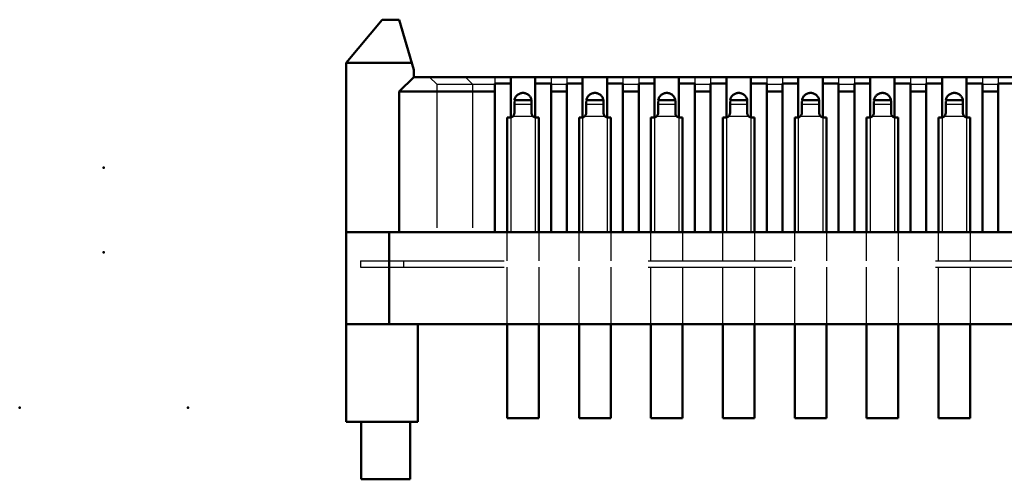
# Model space of a CAD drawing. Header units: inches. Extents: x -1.57 to 1.57, y -0.18 to 0.15.
# Tile 1 of 4: x -1.57 to -0.89, y -0.17 to 0.15. Entities that reach past the tile are written whole.
import ezdxf

# ---------------------------------------------------------------- set-up
doc = ezdxf.new("R2010")
doc.units = ezdxf.units.IN
doc.header["$MEASUREMENT"] = 0
doc.linetypes.add('Dashed', pattern=[2, 1, -1])
for name, color, linetype, lineweight in [('AM_0', 7, 'Continuous', 50), ('AM_4', 3, 'Continuous', 25), ('AM_9', 6, 'Dashed', 25), ('ConnectionPoints', 7, 'Continuous', 50)]:
    doc.layers.add(name, color=color, linetype=linetype, lineweight=lineweight)

# ---------------------------------------------------------------- blocks, each defined once
blk = doc.blocks.new('3_SEAM_50_03_5_L_10_1_A_K_TR_conn_0_in_SEAM_50_03_5_S_10_2_A_K_TR_0')
at = {"layer": 'AM_0', "ltscale": 0.005948}
for p, q in [((-1.231, 0.083), (-1.231, 0.091)), ((-1.21908, 0.092), (-1.23092, 0.092)), ((-1.219, 0.091), (-1.21908, 0.092)), ((-1.219, 0.091), (-1.219, 0.083)), ((-1.181, 0.083), (-1.181, 0.091)), ((-1.16908, 0.092), (-1.18092, 0.092)), ((-1.169, 0.091), (-1.16908, 0.092)), ((-1.169, 0.091), (-1.169, 0.083)), ((-1.131, 0.083), (-1.131, 0.091)), ((-1.11908, 0.092), (-1.13092, 0.092)), ((-1.119, 0.091), (-1.11908, 0.092)), ((-1.119, 0.091), (-1.119, 0.083)), ((-1.081, 0.083), (-1.081, 0.091)), ((-1.06908, 0.092), (-1.08092, 0.092)), ((-1.069, 0.091), (-1.06908, 0.092)), ((-1.069, 0.091), (-1.069, 0.083)), ((-1.031, 0.083), (-1.031, 0.091)), ((-1.01908, 0.092), (-1.03092, 0.092)), ((-1.019, 0.091), (-1.01908, 0.092)), ((-1.019, 0.091), (-1.019, 0.083)), ((-0.981, 0.083), (-0.981, 0.091)), ((-0.96908, 0.092), (-0.98092, 0.092)), ((-0.969, 0.091), (-0.96908, 0.092)), ((-0.969, 0.091), (-0.969, 0.083)), ((-0.931, 0.083), (-0.931, 0.091)), ((-0.91908, 0.092), (-0.93092, 0.092)), ((-0.919, 0.091), (-0.91908, 0.092)), ((-0.919, 0.091), (-0.919, 0.083)), ((-1.236, 0), (-1.236, 0.08)), ((-1.236, 0.08), (-1.234, 0.08)), ((-1.216, 0.08), (-1.214, 0.08)), ((-1.214, 0.08), (-1.214, 0)), ((-1.186, 0.08), (-1.184, 0.08)), ((-1.186, 0), (-1.186, 0.08)), ((-1.166, 0.08), (-1.164, 0.08)), ((-1.164, 0.08), (-1.164, 0)), ((-1.136, 0), (-1.136, 0.08)), ((-1.136, 0.08), (-1.134, 0.08)), ((-1.116, 0.08), (-1.114, 0.08)), ((-1.114, 0.08), (-1.114, 0)), ((-1.086, 0), (-1.086, 0.08)), ((-1.086, 0.08), (-1.084, 0.08)), ((-1.066, 0.08), (-1.064, 0.08)), ((-1.064, 0.08), (-1.064, 0)), ((-1.036, 0), (-1.036, 0.08)), ((-1.036, 0.08), (-1.034, 0.08)), ((-1.016, 0.08), (-1.014, 0.08)), ((-1.014, 0.08), (-1.014, 0)), ((-0.986, 0), (-0.986, 0.08)), ((-0.986, 0.08), (-0.984, 0.08)), ((-0.966, 0.08), (-0.964, 0.08)), ((-0.964, 0.08), (-0.964, 0)), ((-0.936, 0), (-0.936, 0.08)), ((-0.936, 0.08), (-0.934, 0.08)), ((-0.916, 0.08), (-0.914, 0.08)), ((-0.914, 0.08), (-0.914, 0)), ((-1.236, -0.1295), (-1.236, -0.064)), ((-1.214, -0.064), (-1.214, -0.1295)), ((-1.186, -0.1295), (-1.186, -0.064)), ((-1.164, -0.064), (-1.164, -0.1295)), ((-1.136, -0.1295), (-1.136, -0.064)), ((-1.114, -0.064), (-1.114, -0.1295)), ((-1.086, -0.1295), (-1.086, -0.064)), ((-1.064, -0.064), (-1.064, -0.1295)), ((-1.036, -0.1295), (-1.036, -0.064)), ((-1.014, -0.064), (-1.014, -0.1295)), ((-0.986, -0.1295), (-0.986, -0.064)), ((-0.964, -0.064), (-0.964, -0.1295)), ((-0.936, -0.1295), (-0.936, -0.064)), ((-0.914, -0.064), (-0.914, -0.1295)), ((-1.214, -0.1295), (-1.236, -0.1295)), ((-1.164, -0.1295), (-1.186, -0.1295)), ((-1.114, -0.1295), (-1.136, -0.1295)), ((-1.064, -0.1295), (-1.086, -0.1295)), ((-1.014, -0.1295), (-1.036, -0.1295)), ((-0.964, -0.1295), (-0.986, -0.1295)), ((-0.914, -0.1295), (-0.936, -0.1295))]:
    blk.add_line(p, q, dxfattribs=at)
for points in [[(-1.21908, 0.092), (-1.21919, 0.09251), (-1.21935, 0.09301), (-1.21954, 0.0935), (-1.21978, 0.09396), (-1.22006, 0.09441), (-1.22038, 0.09482), (-1.22073, 0.09521), (-1.22111, 0.09557), (-1.22152, 0.09589), (-1.22196, 0.09617), (-1.22243, 0.09642), (-1.22291, 0.09662), (-1.22341, 0.09678), (-1.22392, 0.0969), (-1.22443, 0.09697), (-1.22496, 0.097), (-1.22548, 0.09698), (-1.226, 0.09692), (-1.22651, 0.09681), (-1.22701, 0.09665), (-1.2275, 0.09646), (-1.22796, 0.09622), (-1.22841, 0.09594), (-1.22882, 0.09562), (-1.22921, 0.09527), (-1.22957, 0.09489), (-1.22989, 0.09448), (-1.23017, 0.09404), (-1.23042, 0.09357), (-1.23062, 0.09309), (-1.23078, 0.09259), (-1.2309, 0.09208), (-1.23092, 0.092)], [(-1.16908, 0.092), (-1.16919, 0.09251), (-1.16935, 0.09301), (-1.16954, 0.0935), (-1.16978, 0.09396), (-1.17006, 0.09441), (-1.17038, 0.09482), (-1.17073, 0.09521), (-1.17111, 0.09557), (-1.17152, 0.09589), (-1.17196, 0.09617), (-1.17243, 0.09642), (-1.17291, 0.09662), (-1.17341, 0.09678), (-1.17392, 0.0969), (-1.17443, 0.09697), (-1.17496, 0.097), (-1.17548, 0.09698), (-1.176, 0.09692), (-1.17651, 0.09681), (-1.17701, 0.09665), (-1.1775, 0.09646), (-1.17796, 0.09622), (-1.17841, 0.09594), (-1.17882, 0.09562), (-1.17921, 0.09527), (-1.17957, 0.09489), (-1.17989, 0.09448), (-1.18017, 0.09404), (-1.18042, 0.09357), (-1.18062, 0.09309), (-1.18078, 0.09259), (-1.1809, 0.09208), (-1.18092, 0.092)], [(-1.11908, 0.092), (-1.11919, 0.09251), (-1.11935, 0.09301), (-1.11954, 0.0935), (-1.11978, 0.09396), (-1.12006, 0.09441), (-1.12038, 0.09482), (-1.12073, 0.09521), (-1.12111, 0.09557), (-1.12152, 0.09589), (-1.12196, 0.09617), (-1.12243, 0.09642), (-1.12291, 0.09662), (-1.12341, 0.09678), (-1.12392, 0.0969), (-1.12443, 0.09697), (-1.12496, 0.097), (-1.12548, 0.09698), (-1.126, 0.09692), (-1.12651, 0.09681), (-1.12701, 0.09665), (-1.1275, 0.09646), (-1.12796, 0.09622), (-1.12841, 0.09594), (-1.12882, 0.09562), (-1.12921, 0.09527), (-1.12957, 0.09489), (-1.12989, 0.09448), (-1.13017, 0.09404), (-1.13042, 0.09357), (-1.13062, 0.09309), (-1.13078, 0.09259), (-1.1309, 0.09208), (-1.13092, 0.092)], [(-1.06908, 0.092), (-1.06919, 0.09251), (-1.06935, 0.09301), (-1.06954, 0.0935), (-1.06978, 0.09396), (-1.07006, 0.09441), (-1.07038, 0.09482), (-1.07073, 0.09521), (-1.07111, 0.09557), (-1.07152, 0.09589), (-1.07196, 0.09617), (-1.07243, 0.09642), (-1.07291, 0.09662), (-1.07341, 0.09678), (-1.07392, 0.0969), (-1.07443, 0.09697), (-1.07496, 0.097), (-1.07548, 0.09698), (-1.076, 0.09692), (-1.07651, 0.09681), (-1.07701, 0.09665), (-1.0775, 0.09646), (-1.07796, 0.09622), (-1.07841, 0.09594), (-1.07882, 0.09562), (-1.07921, 0.09527), (-1.07957, 0.09489), (-1.07989, 0.09448), (-1.08017, 0.09404), (-1.08042, 0.09357), (-1.08062, 0.09309), (-1.08078, 0.09259), (-1.0809, 0.09208), (-1.08092, 0.092)], [(-1.01908, 0.092), (-1.01919, 0.09251), (-1.01935, 0.09301), (-1.01954, 0.0935), (-1.01978, 0.09396), (-1.02006, 0.09441), (-1.02038, 0.09482), (-1.02073, 0.09521), (-1.02111, 0.09557), (-1.02152, 0.09589), (-1.02196, 0.09617), (-1.02243, 0.09642), (-1.02291, 0.09662), (-1.02341, 0.09678), (-1.02392, 0.0969), (-1.02443, 0.09697), (-1.02496, 0.097), (-1.02548, 0.09698), (-1.026, 0.09692), (-1.02651, 0.09681), (-1.02701, 0.09665), (-1.0275, 0.09646), (-1.02796, 0.09622), (-1.02841, 0.09594), (-1.02882, 0.09562), (-1.02921, 0.09527), (-1.02957, 0.09489), (-1.02989, 0.09448), (-1.03017, 0.09404), (-1.03042, 0.09357), (-1.03062, 0.09309), (-1.03078, 0.09259), (-1.0309, 0.09208), (-1.03092, 0.092)], [(-0.96908, 0.092), (-0.96919, 0.09251), (-0.96935, 0.09301), (-0.96954, 0.0935), (-0.96978, 0.09396), (-0.97006, 0.09441), (-0.97038, 0.09482), (-0.97073, 0.09521), (-0.97111, 0.09557), (-0.97152, 0.09589), (-0.97196, 0.09617), (-0.97243, 0.09642), (-0.97291, 0.09662), (-0.97341, 0.09678), (-0.97392, 0.0969), (-0.97443, 0.09697), (-0.97496, 0.097), (-0.97548, 0.09698), (-0.976, 0.09692), (-0.97651, 0.09681), (-0.97701, 0.09665), (-0.9775, 0.09646), (-0.97796, 0.09622), (-0.97841, 0.09594), (-0.97882, 0.09562), (-0.97921, 0.09527), (-0.97957, 0.09489), (-0.97989, 0.09448), (-0.98017, 0.09404), (-0.98042, 0.09357), (-0.98062, 0.09309), (-0.98078, 0.09259), (-0.9809, 0.09208), (-0.98092, 0.092)], [(-0.91908, 0.092), (-0.91919, 0.09251), (-0.91935, 0.09301), (-0.91954, 0.0935), (-0.91978, 0.09396), (-0.92006, 0.09441), (-0.92038, 0.09482), (-0.92073, 0.09521), (-0.92111, 0.09557), (-0.92152, 0.09589), (-0.92196, 0.09617), (-0.92243, 0.09642), (-0.92291, 0.09662), (-0.92341, 0.09678), (-0.92392, 0.0969), (-0.92443, 0.09697), (-0.92496, 0.097), (-0.92548, 0.09698), (-0.926, 0.09692), (-0.92651, 0.09681), (-0.92701, 0.09665), (-0.9275, 0.09646), (-0.92796, 0.09622), (-0.92841, 0.09594), (-0.92882, 0.09562), (-0.92921, 0.09527), (-0.92957, 0.09489), (-0.92989, 0.09448), (-0.93017, 0.09404), (-0.93042, 0.09357), (-0.93062, 0.09309), (-0.93078, 0.09259), (-0.9309, 0.09208), (-0.93092, 0.092)], [(-1.23211, 0.08067), (-1.23145, 0.08142), (-1.23107, 0.08235), (-1.231, 0.083)], [(-1.219, 0.083), (-1.21883, 0.08202), (-1.21835, 0.08114), (-1.21789, 0.08067)], [(-1.18211, 0.08067), (-1.18145, 0.08142), (-1.18107, 0.08235), (-1.181, 0.083)], [(-1.169, 0.083), (-1.16883, 0.08202), (-1.16835, 0.08114), (-1.16789, 0.08067)], [(-1.13211, 0.08067), (-1.13145, 0.08142), (-1.13107, 0.08235), (-1.131, 0.083)], [(-1.119, 0.083), (-1.11883, 0.08202), (-1.11835, 0.08114), (-1.11789, 0.08067)], [(-1.08211, 0.08067), (-1.08145, 0.08142), (-1.08107, 0.08235), (-1.081, 0.083)], [(-1.069, 0.083), (-1.06883, 0.08202), (-1.06835, 0.08114), (-1.06789, 0.08067)], [(-1.03211, 0.08067), (-1.03145, 0.08142), (-1.03107, 0.08235), (-1.031, 0.083)], [(-1.019, 0.083), (-1.01883, 0.08202), (-1.01835, 0.08114), (-1.01789, 0.08067)], [(-0.98211, 0.08067), (-0.98145, 0.08142), (-0.98107, 0.08235), (-0.981, 0.083)], [(-0.969, 0.083), (-0.96883, 0.08202), (-0.96835, 0.08114), (-0.96789, 0.08067)], [(-0.93211, 0.08067), (-0.93145, 0.08142), (-0.93107, 0.08235), (-0.931, 0.083)], [(-0.919, 0.083), (-0.91883, 0.08202), (-0.91835, 0.08114), (-0.91789, 0.08067)]]:
    blk.add_lwpolyline(points, dxfattribs=at)
for centre, start, end in [((-1.234, 0.083), 270, 309.06893), ((-1.216, 0.083), 230.93107, 270), ((-1.184, 0.083), 270, 309.06893), ((-1.166, 0.083), 230.93107, 270), ((-1.134, 0.083), 270, 309.06893), ((-1.116, 0.083), 230.93107, 270), ((-1.084, 0.083), 270, 309.06893), ((-1.066, 0.083), 230.93107, 270), ((-1.034, 0.083), 270, 309.06893), ((-1.016, 0.083), 230.93107, 270), ((-0.984, 0.083), 270, 309.06893), ((-0.966, 0.083), 230.93107, 270), ((-0.934, 0.083), 270, 309.06893), ((-0.916, 0.083), 230.93107, 270)]:
    blk.add_arc(centre, 0.003, start, end, dxfattribs=at)
at = {"layer": 'AM_4', "ltscale": 0.005948}
for p, q in [((-1.21789, 0.08067), (-1.23211, 0.08067)), ((-1.16789, 0.08067), (-1.18211, 0.08067)), ((-1.11789, 0.08067), (-1.13211, 0.08067)), ((-1.06789, 0.08067), (-1.08211, 0.08067)), ((-1.01789, 0.08067), (-1.03211, 0.08067)), ((-0.96789, 0.08067), (-0.98211, 0.08067)), ((-0.91789, 0.08067), (-0.93211, 0.08067))]:
    blk.add_line(p, q, dxfattribs=at)
at = {"layer": 'AM_9', "ltscale": 0.005948}
for p, q in [((-1.219, 0.08903), (-1.231, 0.08903)), ((-1.169, 0.08903), (-1.181, 0.08903)), ((-1.119, 0.08903), (-1.131, 0.08903)), ((-1.069, 0.08903), (-1.081, 0.08903)), ((-1.019, 0.08903), (-1.031, 0.08903)), ((-0.969, 0.08903), (-0.981, 0.08903)), ((-0.919, 0.08903), (-0.931, 0.08903)), ((-1.21772, 0.08054), (-1.23228, 0.08054)), ((-1.16772, 0.08054), (-1.18228, 0.08054)), ((-1.11772, 0.08054), (-1.13228, 0.08054)), ((-1.06772, 0.08054), (-1.08228, 0.08054)), ((-1.01772, 0.08054), (-1.03228, 0.08054)), ((-0.96772, 0.08054), (-0.98228, 0.08054)), ((-0.91772, 0.08054), (-0.93228, 0.08054)), ((-1.236, -0.0198), (-1.236, 0)), ((-1.214, 0), (-1.214, -0.0198)), ((-1.186, -0.0198), (-1.186, 0)), ((-1.164, 0), (-1.164, -0.0198)), ((-1.136, -0.0198), (-1.136, 0)), ((-1.114, 0), (-1.114, -0.0198)), ((-1.086, -0.0198), (-1.086, 0)), ((-1.064, 0), (-1.064, -0.0198)), ((-1.036, -0.0198), (-1.036, 0)), ((-1.014, 0), (-1.014, -0.0198)), ((-0.986, -0.0198), (-0.986, 0)), ((-0.964, 0), (-0.964, -0.0198)), ((-0.936, -0.0198), (-0.936, 0)), ((-0.914, 0), (-0.914, -0.0198)), ((-1.338, -0.0198), (-1.338, -0.0242)), ((-1.338, -0.0198), (1.338, -0.0198)), ((-1.308, -0.0198), (-1.308, -0.0242)), ((-1.338, -0.0242), (1.338, -0.0242)), ((-1.236, -0.064), (-1.236, -0.0242)), ((-1.214, -0.0242), (-1.214, -0.064)), ((-1.186, -0.064), (-1.186, -0.0242)), ((-1.164, -0.0242), (-1.164, -0.064)), ((-1.136, -0.064), (-1.136, -0.0242)), ((-1.114, -0.0242), (-1.114, -0.064)), ((-1.086, -0.064), (-1.086, -0.0242)), ((-1.064, -0.0242), (-1.064, -0.064)), ((-1.036, -0.064), (-1.036, -0.0242)), ((-1.014, -0.0242), (-1.014, -0.064)), ((-0.986, -0.064), (-0.986, -0.0242)), ((-0.964, -0.0242), (-0.964, -0.064)), ((-0.936, -0.064), (-0.936, -0.0242)), ((-0.914, -0.0242), (-0.914, -0.064))]:
    blk.add_line(p, q, dxfattribs=at)
for points in [[(-1.23092, 0.092), (-1.23098, 0.09148), (-1.231, 0.091)], [(-1.219, 0.091), (-1.21902, 0.09152), (-1.21908, 0.092)], [(-1.18092, 0.092), (-1.18098, 0.09148), (-1.181, 0.091)], [(-1.169, 0.091), (-1.16902, 0.09152), (-1.16908, 0.092)], [(-1.13092, 0.092), (-1.13098, 0.09148), (-1.131, 0.091)], [(-1.119, 0.091), (-1.11902, 0.09152), (-1.11908, 0.092)], [(-1.08092, 0.092), (-1.08098, 0.09148), (-1.081, 0.091)], [(-1.069, 0.091), (-1.06902, 0.09152), (-1.06908, 0.092)], [(-1.03092, 0.092), (-1.03098, 0.09148), (-1.031, 0.091)], [(-1.019, 0.091), (-1.01902, 0.09152), (-1.01908, 0.092)], [(-0.98092, 0.092), (-0.98098, 0.09148), (-0.981, 0.091)], [(-0.969, 0.091), (-0.96902, 0.09152), (-0.96908, 0.092)], [(-0.93092, 0.092), (-0.93098, 0.09148), (-0.931, 0.091)], [(-0.919, 0.091), (-0.91902, 0.09152), (-0.91908, 0.092)]]:
    blk.add_lwpolyline(points, dxfattribs=at)
blk = doc.blocks.new('4_SEAM_50_03_5_L_10_1_A_K_TR_body_0_in_SEAM_50_03_5_S_10_2_A_K_TR_0')
at = {"layer": 'AM_0', "ltscale": 0.006108}
for p, q in [((-1.348, 0.118), (-1.323, 0.148)), ((-1.323, 0.148), (-1.311, 0.148)), ((-1.311, 0.148), (-1.301, 0.113)), ((-1.348, 0.118), (-1.30243, 0.118)), ((-1.348, 0.118), (-1.348, -0.132)), ((-1.301, 0.108), (-1.301, 0.113)), ((-1.301, 0.108), (-1.311, 0.098)), ((-1.301, 0.108), (1.301, 0.108)), ((-1.2445, 0.10355), (-1.2335, 0.10355)), ((-1.2445, 0), (-1.2445, 0.10355)), ((-1.2335, 0.108), (-1.2335, 0.08004)), ((-1.2165, 0.108), (-1.2165, 0.08004)), ((-1.2165, 0.10355), (-1.2055, 0.10355)), ((-1.2055, 0.10355), (-1.2055, 0)), ((-1.1945, 0), (-1.1945, 0.10355)), ((-1.1945, 0.10355), (-1.1835, 0.10355)), ((-1.1835, 0.108), (-1.1835, 0.08004)), ((-1.1665, 0.108), (-1.1665, 0.08004)), ((-1.1665, 0.10355), (-1.1555, 0.10355)), ((-1.1555, 0.10355), (-1.1555, 0)), ((-1.1445, 0), (-1.1445, 0.10355)), ((-1.1445, 0.10355), (-1.1335, 0.10355)), ((-1.1335, 0.108), (-1.1335, 0.08004)), ((-1.1165, 0.108), (-1.1165, 0.08004)), ((-1.1165, 0.10355), (-1.1055, 0.10355)), ((-1.1055, 0.10355), (-1.1055, 0)), ((-1.0945, 0), (-1.0945, 0.10355)), ((-1.0945, 0.10355), (-1.0835, 0.10355)), ((-1.0835, 0.108), (-1.0835, 0.08004)), ((-1.0665, 0.108), (-1.0665, 0.08004)), ((-1.0665, 0.10355), (-1.0555, 0.10355)), ((-1.0555, 0.10355), (-1.0555, 0)), ((-1.0445, 0), (-1.0445, 0.10355)), ((-1.0445, 0.10355), (-1.0335, 0.10355)), ((-1.0335, 0.108), (-1.0335, 0.08004)), ((-1.0165, 0.108), (-1.0165, 0.08004)), ((-1.0165, 0.10355), (-1.0055, 0.10355)), ((-1.0055, 0.10355), (-1.0055, 0)), ((-0.9945, 0), (-0.9945, 0.10355)), ((-0.9945, 0.10355), (-0.9835, 0.10355)), ((-0.9835, 0.108), (-0.9835, 0.08004)), ((-0.9665, 0.108), (-0.9665, 0.08004)), ((-0.9665, 0.10355), (-0.9555, 0.10355)), ((-0.9555, 0.10355), (-0.9555, 0)), ((-0.9445, 0), (-0.9445, 0.10355)), ((-0.9445, 0.10355), (-0.9335, 0.10355)), ((-0.9335, 0.108), (-0.9335, 0.08004)), ((-0.9165, 0.108), (-0.9165, 0.08004)), ((-0.9165, 0.10355), (-0.9055, 0.10355)), ((-0.9055, 0.10355), (-0.9055, 0)), ((-0.8945, 0), (-0.8945, 0.10355)), ((-0.8945, 0.10355), (-0.8835, 0.10355)), ((-1.311, 0.098), (-1.2445, 0.098)), ((-1.311, 0.098), (-1.311, 0)), ((-1.2055, 0.098), (-1.1945, 0.098)), ((-1.1555, 0.098), (-1.1445, 0.098)), ((-1.1055, 0.098), (-1.0945, 0.098)), ((-1.0555, 0.098), (-1.0445, 0.098)), ((-1.0055, 0.098), (-0.9945, 0.098)), ((-0.9555, 0.098), (-0.9445, 0.098)), ((-0.9055, 0.098), (-0.8945, 0.098)), ((-1.348, 0), (1.383, 0)), ((-1.318, -0.064), (-1.318, 0)), ((-1.348, -0.064), (1.348, -0.064)), ((-1.298, -0.132), (-1.298, -0.064)), ((-1.348, -0.132), (-1.298, -0.132)), ((-1.3375, -0.172), (-1.3375, -0.132)), ((-1.3035, -0.172), (-1.3035, -0.132)), ((-1.3375, -0.172), (-1.3035, -0.172))]:
    blk.add_line(p, q, dxfattribs=at)
at = {"layer": 'AM_9', "ltscale": 0.006108}
for p, q in [((-1.285, 0.103), (-1.29, 0.108)), ((-1.285, 0.103), (-1.2445, 0.103)), ((-1.285, 0.103), (-1.285, 0)), ((-1.26, 0.103), (-1.265, 0.108)), ((-1.26, 0.103), (-1.26, 0)), ((-1.2445, 0.108), (-1.2445, 0.10355)), ((-1.2055, 0.108), (-1.2055, 0.10355)), ((-1.2055, 0.103), (-1.1945, 0.103)), ((-1.1945, 0.108), (-1.1945, 0.10355)), ((-1.1555, 0.108), (-1.1555, 0.10355)), ((-1.1555, 0.103), (-1.1445, 0.103)), ((-1.1445, 0.108), (-1.1445, 0.10355)), ((-1.1055, 0.108), (-1.1055, 0.10355)), ((-1.1055, 0.103), (-1.0945, 0.103)), ((-1.0945, 0.108), (-1.0945, 0.10355)), ((-1.0555, 0.108), (-1.0555, 0.10355)), ((-1.0555, 0.103), (-1.0445, 0.103)), ((-1.0445, 0.108), (-1.0445, 0.10355)), ((-1.0055, 0.108), (-1.0055, 0.10355)), ((-1.0055, 0.103), (-0.9945, 0.103)), ((-0.9945, 0.108), (-0.9945, 0.10355)), ((-0.9555, 0.108), (-0.9555, 0.10355)), ((-0.9555, 0.103), (-0.9445, 0.103)), ((-0.9445, 0.108), (-0.9445, 0.10355)), ((-0.9055, 0.108), (-0.9055, 0.10355)), ((-0.9055, 0.103), (-0.8945, 0.103)), ((-0.8945, 0.108), (-0.8945, 0.10355)), ((-1.2335, 0.08004), (-1.2335, 0)), ((-1.2165, 0.08004), (-1.2165, 0)), ((-1.1835, 0.08004), (-1.1835, 0)), ((-1.1665, 0.08004), (-1.1665, 0)), ((-1.1335, 0.08004), (-1.1335, 0)), ((-1.1165, 0.08004), (-1.1165, 0)), ((-1.0835, 0.08004), (-1.0835, 0)), ((-1.0665, 0.08004), (-1.0665, 0)), ((-1.0335, 0.08004), (-1.0335, 0)), ((-1.0165, 0.08004), (-1.0165, 0)), ((-0.9835, 0.08004), (-0.9835, 0)), ((-0.9665, 0.08004), (-0.9665, 0)), ((-0.9335, 0.08004), (-0.9335, 0)), ((-0.9165, 0.08004), (-0.9165, 0))]:
    blk.add_line(p, q, dxfattribs=at)

msp = doc.modelspace()

# ---------------------------------------------------------------- linework, layer by layer
at = {"layer": 'ConnectionPoints'}
for p in [(-1.5165, 0.045), (-1.5165, -0.014), (-1.575, -0.122, 0.0585), (-1.575, -0.122, -0.0585), (-1.458, -0.122, 0.0585), (-1.458, -0.122, -0.0585)]:
    msp.add_point(p, dxfattribs=at)

# ---------------------------------------------------------------- block references
for name in ['4_SEAM_50_03_5_L_10_1_A_K_TR_body_0_in_SEAM_50_03_5_S_10_2_A_K_TR_0', '3_SEAM_50_03_5_L_10_1_A_K_TR_conn_0_in_SEAM_50_03_5_S_10_2_A_K_TR_0']:
    msp.add_blockref(name, (0, 0))

doc.saveas('drawing.dxf')
